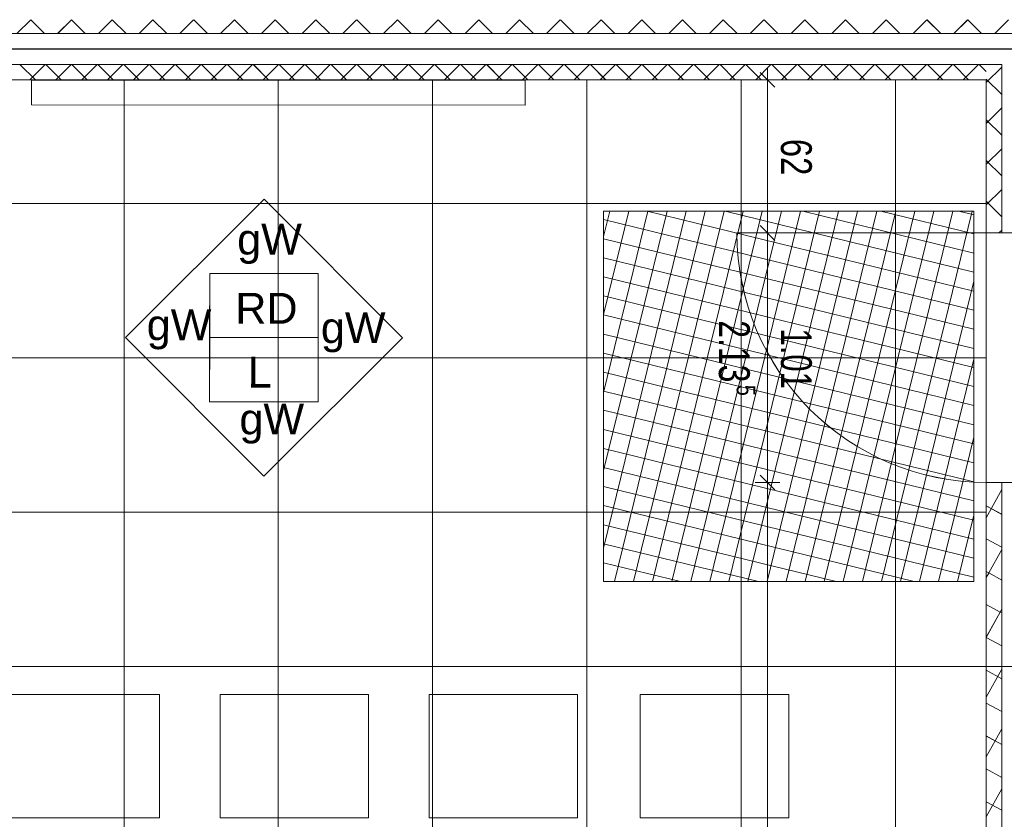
# Model space of a CAD drawing. Extents: x 229 to 926, y 37 to 878.
# Tile 43 of 162: x 422 to 502, y 603 to 668. Entities that reach past the tile are written whole.
import ezdxf
from ezdxf.lldxf.tags import DXFTag

# ---------------------------------------------------------------- set-up
doc = ezdxf.new("R2010")
doc.units = 0
doc.layers.get('0').update_dxf_attribs({"lineweight": 13})
doc.layers.add('A_BI_Innenwand', color=7, linetype='Continuous', lineweight=18, true_color=0x80ff80, plot=False)
doc.layers.add('A_BI_Tuer', color=7, linetype='Continuous', lineweight=18, true_color=0xbdbbbb, plot=False)
for name, color, linetype, lineweight in [('Ausstattung', 7, 'Continuous', 25), ('Axen', 7, 'Continuous', 25), ('Axen-A03ENIVKI0', 7, 'Continuous', 25), ('Beschriftung', 7, 'Continuous', 25), ('Beschriftung-A03ENIVII0', 7, 'Continuous', 25), ('Bewegungsfläche', 7, 'Continuous', 25), ('Deckenspiegel', 7, 'Continuous', 25), ('Fullfläche', 7, 'Continuous', 25), ('Fullfläche-A03ENIVQI0', 7, 'Continuous', 25), ('Maßlinien', 7, 'Continuous', 25), ('Maßlinien-A03ENIVNI0', 7, 'Continuous', 25), ('Türen', 7, 'Continuous', 25), ('Türen-A03ENIVLI0', 7, 'Continuous', 25), ('Wände', 7, 'Continuous', 25), ('Wände-A03ENIVMI0', 7, 'Continuous', 25)]:
    doc.layers.add(name, color=color, linetype=linetype, lineweight=lineweight)
doc.styles.get("Standard").update_dxf_attribs({"font": 'arial.ttf'})
tags = doc.linetypes.add('ALL_S25', pattern=[0.001, 0, -0.001]).pattern_tags.tags
tags[6:7] = [DXFTag(74, 4), DXFTag(75, 0), DXFTag(340, '0'), DXFTag(46, 1.0), DXFTag(50, 0.0), DXFTag(44, 0.0), DXFTag(45, 0.0)]
tags[4:5] = [DXFTag(74, 4), DXFTag(75, 0), DXFTag(340, '0'), DXFTag(46, 1.0), DXFTag(50, 0.0), DXFTag(44, 0.0), DXFTag(45, 0.0)]
tags = doc.linetypes.add('ALL_S25-A03ENIVOI0', pattern=[0.001, 0, -0.001]).pattern_tags.tags
tags[6:7] = [DXFTag(74, 4), DXFTag(75, 0), DXFTag(340, '0'), DXFTag(46, 1.0), DXFTag(50, 0.0), DXFTag(44, 0.0), DXFTag(45, 0.0)]
tags[4:5] = [DXFTag(74, 4), DXFTag(75, 0), DXFTag(340, '0'), DXFTag(46, 1.0), DXFTag(50, 0.0), DXFTag(44, 0.0), DXFTag(45, 0.0)]

# ---------------------------------------------------------------- blocks, each defined once
blk = doc.blocks.new('Referenz-A03ENIVGI0', base_point=(255.728, 66.032))
at = {"layer": 'Ausstattung', "color": 0, "lineweight": -2}
for p, q in [((462.984, 662.808), (422.984, 662.813)), ((422.984, 662.813), (422.984, 660.813)), ((462.984, 660.808), (462.984, 662.808)), ((422.984, 660.813), (462.984, 660.808)), ((433.358, 613.082), (421.335, 613.083)), ((433.356, 603.091), (433.358, 613.082)), ((438.268, 613.081), (438.267, 603.09)), ((450.292, 613.08), (438.268, 613.081)), ((450.29, 603.089), (450.292, 613.08)), ((455.202, 613.079), (455.201, 603.088)), ((467.225, 613.078), (455.202, 613.079)), ((467.224, 603.087), (467.225, 613.078)), ((472.306, 613.077), (472.304, 603.086)), ((484.329, 613.076), (472.306, 613.077)), ((484.327, 603.085), (484.329, 613.076)), ((421.333, 603.092), (433.356, 603.091)), ((438.267, 603.09), (450.29, 603.089)), ((455.201, 603.088), (467.224, 603.087)), ((472.304, 603.086), (484.327, 603.085))]:
    blk.add_line(p, q, dxfattribs=at)
at = {"layer": 'Axen', "color": 0, "linetype": 'ALL_S25', "lineweight": -2, "ltscale": 0.13}
for p, q in [((735.547, 665.345), (301.712, 665.345)), ((735.547, 615.345), (301.702, 615.345)), ((735.547, 615.345), (301.702, 615.345))]:
    blk.add_line(p, q, dxfattribs=at)
at = {"layer": 'Beschriftung', "color": 0, "lineweight": -2}
for p, q in [((430.61, 641.971), (441.825, 653.182)), ((441.825, 653.182), (453.036, 641.967)), ((437.423, 641.97), (437.424, 647.17)), ((437.424, 647.17), (446.224, 647.168)), ((446.224, 647.168), (446.223, 641.969)), ((441.821, 630.756), (430.61, 641.971)), ((437.422, 636.77), (437.423, 641.97)), ((446.223, 641.969), (437.423, 641.97)), ((453.036, 641.967), (441.821, 630.756)), ((446.223, 641.969), (446.222, 636.768)), ((446.222, 636.768), (437.422, 636.77))]:
    blk.add_line(p, q, dxfattribs=at)
at = {"layer": 'Bewegungsfläche', "color": 0, "lineweight": -2}
for p, q in [((469.335, 650.157), (469.837, 652.21)), ((469.335, 643.846), (471.381, 652.21)), ((469.335, 637.535), (472.925, 652.21)), ((469.335, 631.224), (474.47, 652.21)), ((469.335, 624.913), (476.014, 652.21)), ((499.335, 652.21), (469.335, 652.21)), ((469.335, 652.21), (469.335, 622.21)), ((470.218, 622.21), (477.558, 652.21)), ((471.762, 622.21), (479.102, 652.21)), ((472.863, 652.21), (499.335, 645.733)), ((473.306, 622.21), (480.647, 652.21)), ((474.85, 622.21), (482.191, 652.21)), ((476.395, 622.21), (483.735, 652.21)), ((477.939, 622.21), (485.28, 652.21)), ((479.174, 652.21), (499.335, 647.277)), ((479.483, 622.21), (486.824, 652.21)), ((481.027, 622.21), (488.368, 652.21)), ((482.572, 622.21), (489.912, 652.21)), ((484.116, 622.21), (491.457, 652.21)), ((485.485, 652.21), (499.335, 648.821)), ((485.66, 622.21), (493.001, 652.21)), ((487.204, 622.21), (494.545, 652.21)), ((488.749, 622.21), (496.089, 652.21)), ((490.293, 622.21), (497.634, 652.21)), ((491.797, 652.21), (499.335, 650.366)), ((491.837, 622.21), (499.178, 652.21)), ((498.108, 652.21), (499.335, 651.91)), ((499.335, 622.21), (499.335, 652.21)), ((469.335, 651.529), (499.335, 644.189)), ((469.335, 649.985), (499.335, 642.644)), ((469.335, 648.441), (499.335, 641.1)), ((469.335, 646.897), (499.335, 639.556)), ((493.381, 622.21), (499.335, 646.54)), ((469.335, 645.352), (499.335, 638.012)), ((469.335, 643.808), (499.335, 636.467)), ((469.335, 642.264), (499.335, 634.923)), ((469.335, 640.72), (499.335, 633.379)), ((494.926, 622.21), (499.335, 640.229)), ((469.335, 639.175), (499.335, 631.834)), ((469.335, 637.631), (499.335, 630.29)), ((469.335, 636.087), (499.335, 628.746)), ((469.335, 634.542), (499.335, 627.202)), ((496.47, 622.21), (499.335, 633.918)), ((469.335, 632.998), (499.335, 625.657)), ((469.335, 631.454), (499.335, 624.113)), ((469.335, 629.91), (499.335, 622.569)), ((469.335, 628.365), (494.491, 622.21)), ((498.014, 622.21), (499.335, 627.607)), ((469.335, 626.821), (488.18, 622.21)), ((469.335, 625.277), (481.869, 622.21)), ((469.335, 623.733), (475.558, 622.21)), ((469.335, 622.21), (499.335, 622.21))]:
    blk.add_line(p, q, dxfattribs=at)
at = {"layer": 'Fullfläche', "color": 0, "lineweight": -2}
for p, q in [((422.925, 667.717), (421.809, 666.6)), ((422.932, 667.717), (424.048, 666.6)), ((426.225, 667.717), (425.11, 666.6)), ((426.232, 667.717), (427.348, 666.6)), ((429.525, 667.717), (428.41, 666.6)), ((429.532, 667.717), (430.647, 666.601)), ((432.826, 667.717), (431.711, 666.601)), ((432.832, 667.717), (433.947, 666.601)), ((436.125, 667.717), (435.011, 666.601)), ((436.132, 667.717), (437.247, 666.602)), ((439.425, 667.717), (438.311, 666.602)), ((439.432, 667.717), (440.546, 666.602)), ((442.726, 667.717), (441.612, 666.602)), ((442.732, 667.717), (443.846, 666.602)), ((446.026, 667.717), (444.912, 666.602)), ((446.032, 667.717), (447.146, 666.603)), ((449.326, 667.717), (448.212, 666.603)), ((449.332, 667.717), (450.445, 666.603)), ((452.626, 667.717), (451.513, 666.603)), ((452.632, 667.717), (453.745, 666.603)), ((455.926, 667.717), (454.813, 666.604)), ((455.932, 667.717), (457.045, 666.604)), ((459.226, 667.717), (458.114, 666.604)), ((459.232, 667.717), (460.344, 666.604)), ((462.526, 667.717), (461.414, 666.604)), ((462.532, 667.717), (463.644, 666.605)), ((465.826, 667.717), (464.714, 666.605)), ((465.832, 667.717), (466.944, 666.605)), ((469.126, 667.717), (468.015, 666.605)), ((469.132, 667.717), (470.243, 666.605)), ((472.426, 667.717), (471.315, 666.606)), ((472.432, 667.717), (473.543, 666.606)), ((475.726, 667.717), (474.616, 666.606)), ((475.732, 667.717), (476.843, 666.606)), ((479.026, 667.717), (477.916, 666.606)), ((479.032, 667.717), (480.142, 666.607)), ((482.326, 667.717), (481.216, 666.607)), ((482.333, 667.717), (483.442, 666.607)), ((485.626, 667.718), (484.517, 666.607)), ((485.633, 667.718), (486.742, 666.607)), ((488.926, 667.718), (487.817, 666.608)), ((488.933, 667.718), (490.041, 666.608)), ((492.226, 667.718), (491.118, 666.608)), ((492.233, 667.718), (493.341, 666.608)), ((495.526, 667.718), (494.418, 666.608)), ((495.533, 667.718), (496.641, 666.609)), ((498.826, 667.718), (497.718, 666.609)), ((498.833, 667.718), (499.94, 666.609)), ((502.126, 667.718), (501.019, 666.609)), ((422.057, 664.09), (423.301, 662.845)), ((424.1, 664.09), (422.856, 662.845)), ((424.157, 664.09), (425.401, 662.845)), ((426.2, 664.09), (424.956, 662.845)), ((426.258, 664.09), (427.501, 662.845)), ((428.3, 664.09), (427.056, 662.845)), ((428.358, 664.09), (429.601, 662.845)), ((430.399, 664.089), (429.156, 662.845)), ((430.458, 664.089), (431.701, 662.845)), ((432.499, 664.089), (431.256, 662.845)), ((432.559, 664.089), (433.801, 662.845)), ((434.599, 664.089), (433.356, 662.845)), ((434.659, 664.089), (435.901, 662.845)), ((436.699, 664.089), (435.456, 662.845)), ((436.759, 664.089), (438.001, 662.845)), ((438.798, 664.088), (437.556, 662.845)), ((438.86, 664.088), (440.101, 662.845)), ((440.898, 664.088), (439.656, 662.845)), ((440.96, 664.088), (442.201, 662.845)), ((442.998, 664.088), (441.756, 662.845)), ((443.06, 664.088), (444.302, 662.845)), ((445.097, 664.088), (443.856, 662.845)), ((445.16, 664.088), (446.402, 662.845)), ((447.197, 664.087), (445.956, 662.845)), ((447.261, 664.087), (448.502, 662.845)), ((449.297, 664.087), (448.056, 662.845)), ((449.361, 664.087), (450.602, 662.845)), ((451.397, 664.087), (450.156, 662.845)), ((451.461, 664.087), (452.702, 662.845)), ((453.497, 664.087), (452.256, 662.845)), ((453.561, 664.087), (454.802, 662.845)), ((455.596, 664.086), (454.356, 662.845)), ((455.662, 664.086), (456.902, 662.845)), ((457.696, 664.086), (456.456, 662.845)), ((457.762, 664.086), (459.002, 662.845)), ((459.796, 664.086), (458.556, 662.845)), ((459.862, 664.086), (461.102, 662.845)), ((461.896, 664.086), (460.656, 662.845)), ((461.963, 664.086), (463.202, 662.845)), ((463.995, 664.085), (462.756, 662.845)), ((464.063, 664.085), (465.302, 662.845)), ((466.095, 664.085), (464.856, 662.845)), ((466.163, 664.085), (467.402, 662.845)), ((468.195, 664.085), (466.956, 662.845)), ((468.263, 664.085), (469.502, 662.845)), ((470.295, 664.085), (469.056, 662.845)), ((470.364, 664.085), (471.602, 662.845)), ((472.394, 664.084), (471.156, 662.845)), ((472.464, 664.084), (473.702, 662.845)), ((474.494, 664.084), (473.256, 662.845)), ((474.564, 664.084), (475.802, 662.845)), ((476.594, 664.084), (475.356, 662.845)), ((476.665, 664.084), (477.902, 662.845)), ((478.694, 664.084), (477.456, 662.845)), ((478.765, 664.084), (480.002, 662.845)), ((480.793, 664.083), (479.556, 662.845)), ((480.865, 664.083), (482.102, 662.845)), ((482.893, 664.083), (481.656, 662.845)), ((482.966, 664.083), (484.202, 662.845)), ((484.993, 664.083), (483.756, 662.845)), ((485.066, 664.083), (486.302, 662.845)), ((487.092, 664.083), (485.856, 662.845)), ((487.166, 664.083), (488.402, 662.845)), ((489.192, 664.082), (487.956, 662.845)), ((489.266, 664.082), (490.502, 662.845)), ((491.292, 664.082), (490.056, 662.845)), ((491.367, 664.082), (492.602, 662.845)), ((493.392, 664.082), (492.156, 662.845)), ((493.467, 664.082), (494.702, 662.845)), ((495.492, 664.082), (494.256, 662.845)), ((495.567, 664.082), (496.802, 662.845)), ((497.591, 664.081), (496.356, 662.845)), ((497.668, 664.081), (498.903, 662.845)), ((499.691, 664.081), (498.456, 662.845)), ((499.768, 664.081), (500.334, 663.514)), ((501.586, 663.872), (500.335, 662.622)), ((501.586, 661.664), (500.335, 662.913)), ((501.586, 660.571), (500.335, 659.322)), ((501.586, 658.364), (500.335, 659.613)), ((501.586, 657.271), (500.335, 656.021)), ((501.585, 655.064), (500.335, 656.313)), ((501.585, 653.97), (500.335, 652.721)), ((501.585, 651.765), (500.335, 653.014)), ((501.585, 650.67), (501.36, 650.445)), ((501.585, 629.668), (500.335, 627.39)), ((500.335, 628.35), (501.585, 627.662)), ((500.335, 625.688), (501.585, 625)), ((501.585, 624.821), (500.539, 622.916)), ((500.335, 623.023), (500.533, 622.914)), ((500.534, 622.911), (500.335, 622.548)), ((500.54, 622.913), (501.585, 622.338)), ((500.335, 620.361), (501.454, 619.745)), ((501.455, 619.742), (500.335, 617.701)), ((501.585, 619.974), (501.461, 619.747)), ((501.462, 619.744), (501.585, 619.676)), ((500.335, 617.699), (501.585, 617.011)), ((501.585, 615.131), (500.335, 612.854)), ((500.335, 615.037), (501.585, 614.349)), ((500.335, 612.375), (501.585, 611.687)), ((501.585, 610.284), (501.056, 609.319)), ((500.335, 609.71), (501.049, 609.317)), ((501.05, 609.314), (500.335, 608.011)), ((501.056, 609.316), (501.585, 609.025)), ((500.335, 607.048), (501.585, 606.361)), ((501.585, 605.442), (500.335, 603.164)), ((500.335, 604.386), (501.585, 603.699))]:
    blk.add_line(p, q, dxfattribs=at)
at = {"layer": 'Maßlinien', "color": 0, "lineweight": -2}
for p, q in [((482.617, 662.845), (482.617, 663.845)), ((482.617, 662.845), (481.617, 662.845)), ((482.017, 663.445), (483.217, 662.245)), ((482.617, 662.845), (483.617, 662.845)), ((482.617, 662.845), (482.617, 660.68)), ((482.617, 660.68), (482.617, 656.647)), ((482.617, 656.647), (482.617, 650.445)), ((482.017, 651.045), (483.217, 649.845)), ((482.617, 650.445), (481.617, 650.445)), ((482.617, 650.445), (483.617, 650.445)), ((482.617, 650.445), (482.617, 630.245)), ((482.617, 630.245), (481.617, 630.245)), ((482.017, 630.845), (483.217, 629.645)), ((482.617, 630.245), (483.617, 630.245)), ((482.617, 630.245), (482.617, 467.843))]:
    blk.add_line(p, q, dxfattribs=at)
at = {"layer": 'Türen', "color": 0, "lineweight": -2}
blk.add_line((500.335, 650.445), (480.135, 650.445), dxfattribs=at)
blk.add_ellipse((500.335, 650.445), major_axis=(-20.2, 0), ratio=1, start_param=0, end_param=1.570796, dxfattribs=at)
at = {"layer": 'Wände', "color": 0, "lineweight": -2}
for p, q in [((506.335, 666.61), (381.642, 666.595)), ((506.335, 665.345), (381.634, 665.345)), ((501.586, 664.081), (381.634, 664.095)), ((501.585, 650.445), (501.586, 664.081)), ((500.335, 662.845), (385.634, 662.845)), ((500.335, 652.445), (500.335, 662.845)), ((500.335, 650.445), (500.335, 652.445)), ((500.335, 650.445), (505.335, 650.445)), ((500.335, 515.344), (500.335, 630.245)), ((500.335, 630.245), (505.335, 630.245)), ((501.587, 466.593), (501.585, 630.245))]:
    blk.add_line(p, q, dxfattribs=at)
at = {"layer": 'Beschriftung', "color": 0, "lineweight": -2, "char_height": 2.50002, "attachment_point": 1, "rotation": 359.99316}
for s, insert in [('{\\fArial;gW}', (439.651, 651.188)), ('{\\fArial;RD}', (439.499, 645.596)), ('{\\fArial;gW}', (432.327, 644.26)), ('{\\fArial;gW}', (446.434, 644.024)), ('{\\fArial;L}', (440.498, 640.428)), ('{\\fArial;gW}', (439.838, 636.63))]:
    blk.add_mtext(s, dxfattribs=dict(at, insert=insert))
at = {"layer": 'Maßlinien', "color": 0, "lineweight": -2, "attachment_point": 1, "rotation": 270.00001}
for s, insert, char_height in [('{\\W0.76;\\fArial;62}', (486.199, 658.069), 2.50002), ('{\\W0.74;\\fArial;2.13}', (481.174, 643.375), 2.50002), ('{\\W0.72;\\fArial;1.01}', (486.199, 642.713), 2.50002), ('{\\W0.76;\\fArial;5}', (481.617, 638.147), 1.50001)]:
    blk.add_mtext(s, dxfattribs=dict(at, insert=insert, char_height=char_height))
blk = doc.blocks.new('Referenz-A03ENIVUI0', base_point=(281.599, 66.032))
at = {"layer": 'Axen-A03ENIVKI0', "color": 0, "linetype": 'ALL_S25-A03ENIVOI0', "lineweight": -2, "ltscale": 0.13}
for p, q in [((735.547, 665.346), (301.713, 665.346)), ((735.547, 615.346), (301.703, 615.346))]:
    blk.add_line(p, q, dxfattribs=at)
at = {"layer": 'Beschriftung-A03ENIVII0', "color": 0, "lineweight": -2}
for p, q in [((430.609, 641.972), (441.824, 653.183)), ((441.824, 653.183), (453.036, 641.968)), ((437.422, 641.971), (437.423, 647.171)), ((437.423, 647.171), (446.223, 647.169)), ((446.223, 647.169), (446.222, 641.97)), ((441.821, 630.757), (430.609, 641.972)), ((446.222, 641.97), (437.422, 641.971)), ((437.422, 636.771), (437.422, 641.971)), ((453.036, 641.968), (441.821, 630.757)), ((446.222, 641.97), (446.222, 636.77)), ((446.222, 636.77), (437.422, 636.771))]:
    blk.add_line(p, q, dxfattribs=at)
at = {"layer": 'Deckenspiegel', "color": 0, "lineweight": -2}
for p, q in [((385.633, 662.846), (500.333, 662.846)), ((430.483, 662.845), (430.483, 467.838)), ((442.983, 662.846), (442.983, 467.839)), ((455.483, 662.846), (455.483, 467.839)), ((467.983, 662.846), (467.983, 467.84)), ((480.483, 662.847), (480.483, 467.841)), ((492.983, 662.848), (492.983, 467.842)), ((500.333, 662.846), (500.333, 467.847)), ((385.633, 652.838), (500.333, 652.846)), ((385.633, 640.338), (500.333, 640.346)), ((385.633, 627.838), (500.333, 627.846)), ((385.633, 615.338), (500.333, 615.346))]:
    blk.add_line(p, q, dxfattribs=at)
at = {"layer": 'Fullfläche-A03ENIVQI0', "color": 0, "lineweight": -2}
for p, q in [((422.925, 667.718), (421.809, 666.6)), ((422.932, 667.718), (424.047, 666.601)), ((426.225, 667.718), (425.109, 666.601)), ((426.232, 667.718), (427.347, 666.601)), ((429.525, 667.718), (428.41, 666.601)), ((429.531, 667.718), (430.647, 666.601)), ((432.825, 667.718), (431.71, 666.602)), ((432.831, 667.718), (433.946, 666.602)), ((436.125, 667.718), (435.01, 666.602)), ((436.131, 667.718), (437.246, 666.602)), ((439.425, 667.718), (438.311, 666.602)), ((439.431, 667.718), (440.545, 666.603)), ((442.725, 667.718), (441.611, 666.603)), ((442.731, 667.718), (443.845, 666.603)), ((446.025, 667.718), (444.911, 666.603)), ((446.031, 667.718), (447.145, 666.603)), ((449.325, 667.718), (448.212, 666.604)), ((449.331, 667.718), (450.444, 666.604)), ((452.625, 667.718), (451.512, 666.604)), ((452.631, 667.718), (453.744, 666.604)), ((455.925, 667.718), (454.812, 666.604)), ((455.931, 667.718), (457.044, 666.605)), ((459.225, 667.718), (458.113, 666.605)), ((459.231, 667.718), (460.343, 666.605)), ((462.525, 667.718), (461.413, 666.605)), ((462.531, 667.718), (463.643, 666.605)), ((465.825, 667.718), (464.713, 666.606)), ((465.831, 667.718), (466.943, 666.606)), ((469.125, 667.718), (468.014, 666.606)), ((469.131, 667.718), (470.242, 666.606)), ((472.425, 667.718), (471.314, 666.606)), ((472.431, 667.718), (473.542, 666.607)), ((475.725, 667.718), (474.615, 666.607)), ((475.731, 667.718), (476.841, 666.607)), ((479.025, 667.718), (477.915, 666.607)), ((479.031, 667.718), (480.141, 666.607)), ((482.325, 667.718), (481.215, 666.608)), ((482.331, 667.718), (483.441, 666.608)), ((485.625, 667.718), (484.516, 666.608)), ((485.631, 667.718), (486.74, 666.608)), ((488.925, 667.718), (487.816, 666.608)), ((488.931, 667.718), (490.04, 666.609)), ((492.225, 667.718), (491.116, 666.609)), ((492.231, 667.718), (493.34, 666.609)), ((495.525, 667.718), (494.417, 666.609)), ((495.531, 667.718), (496.639, 666.609)), ((498.825, 667.718), (497.717, 666.61)), ((498.831, 667.718), (499.939, 666.61)), ((502.125, 667.719), (501.017, 666.61)), ((422.057, 664.091), (423.301, 662.846)), ((424.099, 664.091), (422.856, 662.846)), ((424.157, 664.091), (425.401, 662.846)), ((426.199, 664.091), (424.956, 662.846)), ((426.257, 664.091), (427.501, 662.846)), ((428.299, 664.091), (427.056, 662.846)), ((428.357, 664.091), (429.601, 662.846)), ((430.399, 664.09), (429.156, 662.846)), ((430.458, 664.09), (431.701, 662.846)), ((432.498, 664.09), (431.256, 662.846)), ((432.558, 664.09), (433.801, 662.846)), ((434.598, 664.09), (433.356, 662.846)), ((434.658, 664.09), (435.901, 662.846)), ((436.698, 664.09), (435.456, 662.846)), ((436.758, 664.09), (438.001, 662.846)), ((438.798, 664.089), (437.556, 662.846)), ((438.859, 664.089), (440.101, 662.846)), ((440.897, 664.089), (439.656, 662.846)), ((440.959, 664.089), (442.201, 662.846)), ((442.997, 664.089), (441.756, 662.846)), ((443.059, 664.089), (444.301, 662.846)), ((445.097, 664.089), (443.856, 662.846)), ((445.16, 664.089), (446.401, 662.846)), ((447.196, 664.088), (445.956, 662.846)), ((447.26, 664.088), (448.501, 662.846)), ((449.296, 664.088), (448.056, 662.846)), ((449.36, 664.088), (450.601, 662.846)), ((451.396, 664.088), (450.156, 662.846)), ((451.46, 664.088), (452.701, 662.846)), ((453.496, 664.088), (452.256, 662.846)), ((453.561, 664.088), (454.801, 662.846)), ((455.595, 664.087), (454.355, 662.846)), ((455.661, 664.087), (456.901, 662.846)), ((457.695, 664.087), (456.455, 662.846)), ((457.761, 664.087), (459.001, 662.846)), ((459.795, 664.087), (458.555, 662.846)), ((459.861, 664.087), (461.101, 662.846)), ((461.895, 664.087), (460.655, 662.846)), ((461.962, 664.087), (463.201, 662.846)), ((463.994, 664.086), (462.755, 662.846)), ((464.062, 664.086), (465.301, 662.846)), ((466.094, 664.086), (464.855, 662.846)), ((466.162, 664.086), (467.401, 662.846)), ((468.194, 664.086), (466.955, 662.846)), ((468.262, 664.086), (469.501, 662.846)), ((470.293, 664.086), (469.055, 662.846)), ((470.363, 664.086), (471.601, 662.846)), ((472.393, 664.085), (471.155, 662.846)), ((472.463, 664.085), (473.701, 662.846)), ((474.493, 664.085), (473.255, 662.846)), ((474.563, 664.085), (475.801, 662.846)), ((476.593, 664.085), (475.355, 662.846)), ((476.664, 664.085), (477.901, 662.846)), ((478.692, 664.085), (477.455, 662.846)), ((478.764, 664.085), (480.001, 662.846)), ((480.792, 664.084), (479.555, 662.846)), ((480.864, 664.084), (482.101, 662.846)), ((482.892, 664.084), (481.655, 662.846)), ((482.964, 664.084), (484.201, 662.846)), ((484.992, 664.084), (483.755, 662.846)), ((485.065, 664.084), (486.301, 662.846)), ((487.091, 664.084), (485.855, 662.846)), ((487.165, 664.084), (488.401, 662.846)), ((489.191, 664.083), (487.955, 662.846)), ((489.265, 664.083), (490.501, 662.846)), ((491.291, 664.083), (490.055, 662.846)), ((491.365, 664.083), (492.601, 662.846)), ((493.39, 664.083), (492.155, 662.846)), ((493.466, 664.083), (494.701, 662.846)), ((495.49, 664.083), (494.255, 662.846)), ((495.566, 664.083), (496.801, 662.846)), ((497.59, 664.082), (496.355, 662.846)), ((497.666, 664.082), (498.901, 662.846)), ((499.69, 664.082), (498.455, 662.846)), ((499.767, 664.082), (500.333, 663.515)), ((501.585, 663.872), (500.334, 662.623)), ((501.585, 661.665), (500.334, 662.914)), ((501.585, 660.572), (500.334, 659.322)), ((501.584, 658.365), (500.334, 659.614)), ((501.584, 657.272), (500.334, 656.022)), ((501.584, 655.065), (500.334, 656.314)), ((501.584, 653.971), (500.333, 652.722)), ((501.584, 651.766), (500.333, 653.015)), ((501.583, 650.671), (501.359, 650.446)), ((501.583, 629.669), (500.333, 627.392)), ((500.333, 628.351), (501.583, 627.663)), ((500.333, 625.689), (501.583, 625.001)), ((501.583, 624.822), (500.538, 622.917)), ((500.333, 623.024), (500.532, 622.915)), ((500.533, 622.912), (500.333, 622.549)), ((500.539, 622.914), (501.583, 622.339)), ((500.333, 620.362), (501.453, 619.747)), ((501.454, 619.743), (500.333, 617.702)), ((501.584, 619.975), (501.459, 619.748)), ((501.46, 619.745), (501.584, 619.677)), ((500.333, 617.7), (501.584, 617.013)), ((501.584, 615.133), (500.333, 612.855)), ((500.333, 615.039), (501.584, 614.351)), ((500.333, 612.376), (501.584, 611.689)), ((501.584, 610.285), (501.054, 609.321)), ((500.334, 609.712), (501.048, 609.319)), ((501.049, 609.316), (500.334, 608.013)), ((501.055, 609.318), (501.584, 609.027)), ((500.334, 607.05), (501.584, 606.362)), ((501.584, 605.443), (500.334, 603.165)), ((500.334, 604.388), (501.584, 603.7))]:
    blk.add_line(p, q, dxfattribs=at)
at = {"layer": 'Maßlinien-A03ENIVNI0', "color": 0, "lineweight": -2}
for p, q in [((482.615, 662.846), (482.615, 663.846)), ((482.615, 662.846), (481.615, 662.846)), ((482.015, 663.446), (483.215, 662.246)), ((482.615, 662.846), (483.615, 662.846)), ((482.615, 662.846), (482.615, 660.681)), ((482.615, 660.681), (482.615, 656.648)), ((482.615, 656.648), (482.615, 650.446)), ((482.015, 651.046), (483.215, 649.846)), ((482.615, 650.446), (481.615, 650.446)), ((482.615, 650.446), (483.615, 650.446)), ((482.615, 650.446), (482.615, 630.246)), ((482.615, 630.246), (481.615, 630.246)), ((482.015, 630.846), (483.215, 629.646)), ((482.615, 630.246), (483.615, 630.246)), ((482.615, 630.246), (482.615, 467.847))]:
    blk.add_line(p, q, dxfattribs=at)
at = {"layer": 'Türen-A03ENIVLI0', "color": 0, "lineweight": -2}
blk.add_line((500.333, 650.446), (480.133, 650.446), dxfattribs=at)
blk.add_ellipse((500.333, 650.446), major_axis=(-20.2, 0), ratio=1, start_param=0, end_param=1.570796, dxfattribs=at)
at = {"layer": 'Wände-A03ENIVMI0', "color": 0, "lineweight": -2}
for p, q in [((506.333, 666.611), (381.642, 666.596)), ((506.333, 665.346), (381.634, 665.346)), ((501.585, 664.082), (381.634, 664.096)), ((501.583, 650.446), (501.585, 664.082)), ((500.333, 662.846), (385.634, 662.846)), ((500.333, 652.446), (500.333, 662.846)), ((500.333, 650.446), (500.333, 652.446)), ((500.333, 650.446), (505.333, 650.446)), ((500.333, 515.346), (500.333, 630.246)), ((500.333, 630.246), (505.333, 630.246)), ((501.586, 466.596), (501.583, 630.246))]:
    blk.add_line(p, q, dxfattribs=at)
at = {"layer": 'Beschriftung-A03ENIVII0', "color": 0, "lineweight": -2, "char_height": 2.49999, "attachment_point": 1, "rotation": 359.99316}
for s, insert in [('{\\fArial;gW}', (439.651, 651.189)), ('{\\fArial;RD}', (439.498, 645.597)), ('{\\fArial;gW}', (432.327, 644.261)), ('{\\fArial;gW}', (446.433, 644.025)), ('{\\fArial;L}', (440.498, 640.429)), ('{\\fArial;gW}', (439.837, 636.631))]:
    blk.add_mtext(s, dxfattribs=dict(at, insert=insert))
at = {"layer": 'Maßlinien-A03ENIVNI0', "color": 0, "lineweight": -2, "attachment_point": 1, "rotation": 270.00001}
for s, insert, char_height in [('{\\W0.76;\\fArial;62}', (486.198, 658.069), 2.49999), ('{\\W0.74;\\fArial;2.13}', (481.173, 643.377), 2.49999), ('{\\W0.72;\\fArial;1.01}', (486.198, 642.714), 2.49999), ('{\\W0.76;\\fArial;5}', (481.616, 638.148), 1.5)]:
    blk.add_mtext(s, dxfattribs=dict(at, insert=insert, char_height=char_height))
blk = doc.blocks.new('Wand-A03ENIXII0', base_point=(385.635, 662.846))
at = {"color": 0, "linetype": 'ByBlock', "lineweight": -2, "ltscale": 0.18}
blk.add_line((385.635, 662.846), (500.335, 662.846), dxfattribs=at)
blk = doc.blocks.new('Wand-A03ENIXKI0', base_point=(500.335, 167.846))
at = {"color": 0, "linetype": 'ByBlock', "lineweight": -2, "ltscale": 0.18}
for p, q in [((500.335, 662.846), (500.335, 650.448)), ((500.335, 630.248), (500.335, 467.846))]:
    blk.add_line(p, q, dxfattribs=at)
blk = doc.blocks.new('Tür-A03ENIXMI0', base_point=(480.135, 630.248))
at = {"color": 0, "linetype": 'ByBlock', "lineweight": -2, "ltscale": 0.18}
for p, q in [((480.135, 650.448), (505.335, 650.448)), ((505.335, 630.248), (500.335, 630.248))]:
    blk.add_line(p, q, dxfattribs=at)
blk.add_ellipse((500.335, 650.448), major_axis=(-20.2, 0), ratio=1, start_param=0, end_param=1.570796, dxfattribs=at)

msp = doc.modelspace()

# ---------------------------------------------------------------- block references
at = {"color": 251, "lineweight": 13, "ltscale": 0.13, "true_color": 0x606060}
for name, p in [('Referenz-A03ENIVGI0', (255.728, 66.032)), ('Referenz-A03ENIVUI0', (281.599, 66.032))]:
    msp.add_blockref(name, p, dxfattribs=at)
at = {"layer": 'A_BI_Innenwand', "ltscale": 0.18}
for name, p in [('Wand-A03ENIXII0', (385.635, 662.846)), ('Wand-A03ENIXKI0', (500.335, 167.846))]:
    msp.add_blockref(name, p, dxfattribs=at)
at = {"layer": 'A_BI_Tuer', "ltscale": 0.18}
msp.add_blockref('Tür-A03ENIXMI0', (480.135, 630.248), dxfattribs=at)

doc.saveas('drawing.dxf')
